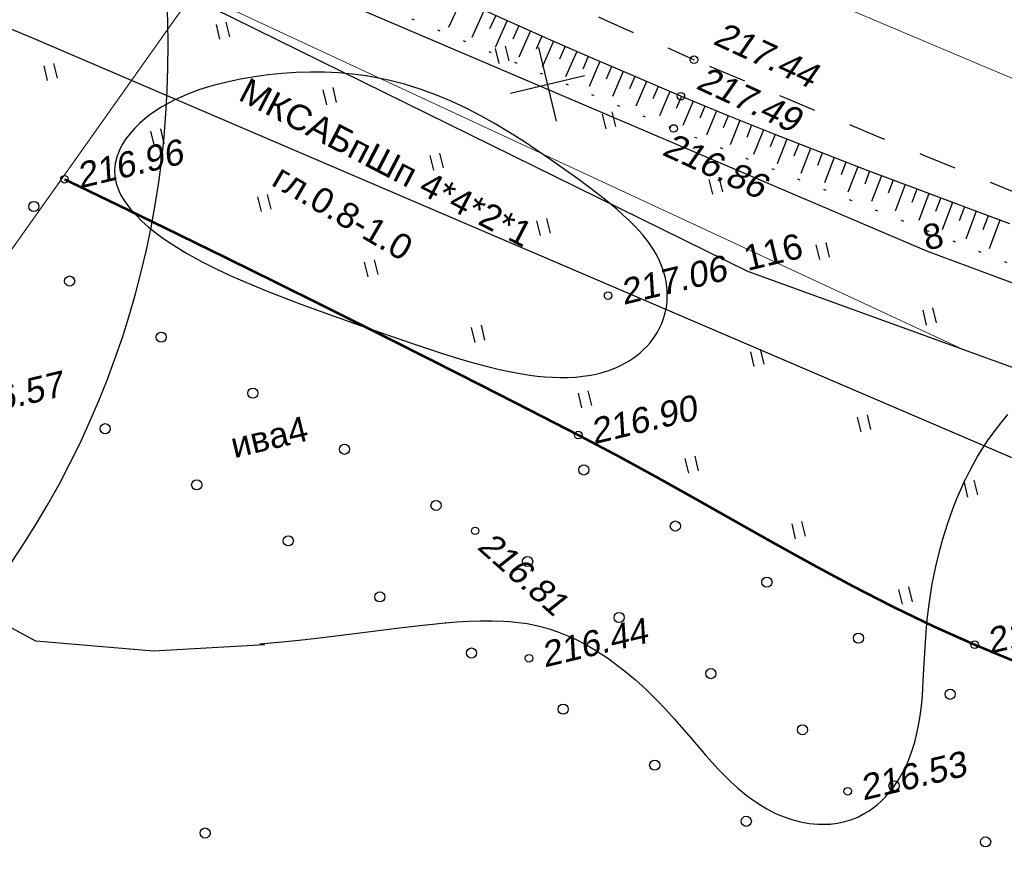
# Model space of a CAD drawing. Header units: millimetres. Extents: x -10 to 1169, y 1 to 1686.
# Tile 8 of 224: x 255 to 294, y 112 to 145. Entities that reach past the tile are written whole.
import ezdxf
from ezdxf.lldxf.tags import DXFTag

# ---------------------------------------------------------------- set-up
doc = ezdxf.new("R2010")
doc.units = ezdxf.units.MM
for name, pattern in [('ADOT1', [1, 0, -1]), ('AHIDDEN1', [2, 0.5, -1.5]), ('AHIDDEN2', [3, 1.5, -1.5]), ('PHANTOM2', [1.25, 0.625, -0.125, 0.125, -0.125, 0.125, -0.125])]:
    doc.linetypes.add(name, pattern=pattern)
for name, color, linetype in [('CONTURS', 7, 'Continuous'), ('COORDS', 7, 'Continuous'), ('IZOLINES', 32, 'Continuous'), ('PDIGIT', 170, 'Continuous'), ('PICKETS', 7, 'Continuous'), ('ОБЪЕКТЫ_АВТОДОРОГ', 7, 'Continuous'), ('УЧАСТКИ', 7, 'Continuous')]:
    doc.layers.add(name, color=color, linetype=linetype)
doc.layers.add('СВЯЗЬ', color=170, linetype='Связь', lineweight=30)
doc.styles.get("Standard").update_dxf_attribs({"font": 'arial.ttf'})
tags = doc.linetypes.add('газ', pattern='A,42.7,-5.08,["Г",Standard,S=2.54,R=0,X=-2.54,Y=-1.27],-3.81', length=51.59).pattern_tags.tags
tags[6] = DXFTag(74, 10)
doc.linetypes.add('Связь', pattern='A,12.5,[130,ltypeshp.shx,S=1,R=-30,X=0,Y=0.9],1,[130,ltypeshp.shx,S=1,R=-30,X=0,Y=0.9],1,[130,ltypeshp.shx,S=1,R=-30,X=0,Y=0.9],4.5', length=19)

# ---------------------------------------------------------------- blocks, each defined once
blk = doc.blocks.new('373')
at = {"layer": 'CONTURS'}
blk.add_circle((0, 0), 0.4, dxfattribs=at)
blk = doc.blocks.new('401')
at = {"layer": 'CONTURS'}
for p, q in [((0, 0), (0, 1.2)), ((0.8, 0), (0.8, 1.2))]:
    blk.add_line(p, q, dxfattribs=at)

msp = doc.modelspace()

# ---------------------------------------------------------------- linework, layer by layer
at = {"layer": 'CONTURS', "color": 0, "lineweight": 15}
msp.add_line((262.25051, 146.15766), (252.08457, 131.81875), dxfattribs=at)
at = {"layer": 'CONTURS', "color": 1, "linetype": 'газ', "lineweight": 15}
for p, q in [((262.25352, 146.18469), (292.63969, 132.04942)), ((292.63969, 132.04942), (329.14023, 118.79277))]:
    msp.add_line(p, q, dxfattribs=at)
at = {"layer": 'CONTURS', "lineweight": -2}
for p, q in [((272.80896, 145.87037), (272.3055, 144.76736)), ((273.71934, 145.4566), (273.23011, 144.37695)), ((274.17488, 145.25049), (273.93384, 144.71616)), ((274.63042, 145.04438), (274.15551, 143.98673)), ((275.08687, 144.84028), (274.85246, 144.31634)), ((275.54331, 144.63618), (275.0806, 143.59807)), ((276.00018, 144.43302), (275.77186, 143.91843)), ((276.45705, 144.22987), (276.00648, 143.20962)), ((276.91473, 144.02856), (276.69202, 143.52236)), ((277.37242, 143.82725), (276.93211, 142.8227)), ((277.83059, 143.62706), (277.61297, 143.1282)), ((278.28877, 143.42687), (277.85858, 142.43598)), ((278.74767, 143.22836), (278.5347, 142.73586)), ((279.20658, 143.02985), (278.78489, 142.05074)), ((279.66604, 142.83264), (279.45729, 142.34541)), ((280.1255, 142.63542), (279.71218, 141.66565)), ((280.58561, 142.43972), (280.38075, 141.95675)), ((281.04572, 142.24402), (280.6396, 141.2819)), ((281.50676, 142.05051), (281.30545, 141.57034)), ((281.9678, 141.857), (281.56867, 140.89843)), ((282.42967, 141.66551), (282.23146, 141.18666)), ((282.89155, 141.47401), (282.49781, 140.5172)), ((283.35452, 141.28518), (283.15894, 140.80617)), ((283.81749, 141.09635), (283.42891, 140.13711)), ((284.28142, 140.90988), (284.08778, 140.42902)), ((284.74534, 140.7234), (284.35939, 139.75923)), ((285.21016, 140.53915), (285.01775, 140.05509)), ((285.67497, 140.3549), (285.29129, 139.38285)), ((286.14053, 140.17254), (285.94865, 139.68393)), ((286.60609, 139.99019), (286.22223, 139.00776)), ((287.07234, 139.80961), (286.88029, 139.31527)), ((287.5386, 139.62903), (287.15423, 138.6341)), ((288.00541, 139.4499), (287.81256, 138.94877)), ((288.47222, 139.27077), (288.08522, 138.26117)), ((288.93953, 139.09294), (288.74526, 138.58403)), ((289.40683, 138.91511), (289.01676, 137.88907)), ((289.87453, 138.7383), (289.6783, 138.22077)), ((290.34222, 138.56149), (289.94738, 137.51741)), ((290.81022, 138.38547), (290.61146, 137.85857)), ((291.27821, 138.20946), (290.87801, 137.14592)), ((291.74644, 138.03406), (291.54467, 137.49713)), ((292.21466, 137.85866), (291.80778, 136.77447)), ((292.68299, 137.68354), (292.47772, 137.1361)), ((293.15132, 137.50842), (292.73712, 136.40284)), ((293.61973, 137.33351), (293.41053, 136.77511)), ((294.08814, 137.15861), (293.66554, 136.03055))]:
    msp.add_line(p, q, dxfattribs=at)
at = {"layer": 'CONTURS', "linetype": 'AHIDDEN2', "flags": 128}
for points in [[(125.54329, 215.20061), (126.7467, 214.59679), (128.82034, 213.54903), (130.89202, 212.49729), (132.96266, 211.44344), (135.03317, 210.38934), (137.10449, 209.33686), (139.17754, 208.28786), (141.25325, 207.24421), (143.33254, 206.20778), (144.79554, 205.48259), (146.25892, 204.75812), (147.72283, 204.03466), (149.1874, 203.31252), (150.65276, 202.592), (152.11905, 201.87338), (153.5864, 201.15697), (155.05494, 200.44306), (156.52481, 199.73195), (157.99614, 199.02394), (159.95519, 198.08611), (161.91608, 197.15195), (163.87891, 196.2217), (165.84374, 195.29562), (167.81066, 194.37397), (169.77974, 193.45698), (171.75107, 192.54493), (173.72471, 191.63805), (175.70076, 190.73659), (177.67928, 189.84082), (179.74609, 188.91627), (181.81783, 188.00269), (183.89345, 187.09776), (185.97192, 186.19913), (188.05219, 185.30449), (190.13321, 184.4115), (192.21393, 183.51783), (194.29332, 182.62114), (196.37032, 181.71911), (198.4439, 180.8094), (201.31673, 179.53664), (204.1864, 178.25674), (207.05345, 176.97092), (209.91841, 175.68039), (212.78183, 174.38635), (215.64423, 173.09004), (218.50616, 171.79265), (221.36815, 170.49541), (224.23074, 169.19953), (227.09447, 167.90622), (228.58763, 167.23217), (230.08034, 166.55712), (231.57279, 165.88147), (233.06514, 165.20561), (234.55759, 164.52994), (236.05029, 163.85488), (237.54344, 163.18081), (239.03721, 162.50813), (240.53178, 161.83726), (242.02733, 161.16858), (244.25801, 160.17748), (246.49131, 159.19229), (248.72665, 158.21168), (250.96343, 157.23431), (253.20107, 156.25886), (255.43897, 155.284), (257.67654, 154.30841), (259.9132, 153.33074), (262.14836, 152.34969), (264.38142, 151.3639), (266.14573, 150.58179), (267.90958, 149.79867), (269.67299, 149.01453), (271.43595, 148.22937), (273.19846, 147.4432), (274.96052, 146.65602), (276.72213, 145.86782), (278.48329, 145.0786), (280.24401, 144.28837), (282.00427, 143.49712)], [(405.67665, 113.13033), (403.43525, 113.31923), (401.19455, 113.51439), (398.95456, 113.71578), (396.71527, 113.92342), (394.47669, 114.13731), (392.23881, 114.35744), (390.00164, 114.58381), (387.76517, 114.81643), (385.52941, 115.05529), (383.29435, 115.30039), (380.48976, 115.60282), (377.68183, 115.89368), (374.87246, 116.18213), (372.06357, 116.47735), (369.25706, 116.78849), (366.45483, 117.12474), (363.6588, 117.49525), (360.87087, 117.90919), (358.09295, 118.37574), (355.32695, 118.90406), (353.94481, 119.1933), (352.56492, 119.49629), (351.18712, 119.81147), (349.81124, 120.13732), (348.43714, 120.47228), (347.06465, 120.81483), (345.69361, 121.16342), (344.32387, 121.51652), (342.95526, 121.87259), (341.58763, 122.23008), (339.25146, 122.84651), (336.91732, 123.47403), (334.58601, 124.11418), (332.25836, 124.76849), (329.93521, 125.43847), (327.61736, 126.12565), (325.30564, 126.83157), (323.00088, 127.55775), (320.7039, 128.30572), (318.41552, 129.077), (316.58812, 129.71518), (314.76685, 130.37196), (312.95091, 131.04481), (311.13953, 131.7312), (309.33192, 132.4286), (307.5273, 133.13446), (305.72487, 133.84624), (303.92387, 134.56142), (302.12349, 135.27745), (300.32296, 135.9918), (298.4832, 136.72242), (296.6452, 137.45746), (294.80895, 138.19692), (292.97446, 138.94082), (291.14171, 139.68913), (289.31072, 140.44188), (287.48148, 141.19905), (285.65399, 141.96065), (283.82825, 142.72667), (282.00427, 143.49712)]]:
    msp.add_lwpolyline(points, dxfattribs=at)
at = {"layer": 'CONTURS', "linetype": 'Continuous'}
msp.add_lwpolyline([(294.47869, 137.01277), (292.61245, 137.70964), (290.74704, 138.40845), (288.88396, 139.11278), (287.02472, 139.82622), (285.17084, 140.55236), (283.32381, 141.2948), (281.48514, 142.05712), (279.7007, 142.8161), (277.92087, 143.58601), (276.14563, 144.36684), (274.375, 145.1586), (272.60896, 145.96127), (270.84753, 146.77486), (269.09069, 147.59937), (267.33846, 148.43481), (265.59083, 149.28116), (263.8478, 150.13844)], dxfattribs=at)
at = {"layer": 'CONTURS', "linetype": 'ADOT1', "flags": 128}
msp.add_lwpolyline([(262.76948, 148.58164), (264.60605, 147.78652), (266.444, 146.99474), (268.28332, 146.20629), (270.12403, 145.42118), (271.96611, 144.63941), (273.80958, 143.86098), (275.65442, 143.08588), (277.50064, 142.31412), (279.34825, 141.5457), (281.19723, 140.78061), (282.87267, 140.09317), (284.55059, 139.41176), (286.23041, 138.73495), (287.91156, 138.06135), (289.59346, 137.38954), (291.27551, 136.71812), (292.95715, 136.04568), (294.63778, 135.37081), (296.31684, 134.6921), (297.99373, 134.00814), (300.11512, 133.12073), (302.22746, 132.20886), (304.33407, 131.28166), (306.43828, 130.34826), (308.5434, 129.41779), (310.65276, 128.49937), (312.76968, 127.60213), (314.89748, 126.73521), (317.03948, 125.90773), (319.19901, 125.12881), (320.63671, 124.63178), (322.07792, 124.13816), (323.52297, 123.65161), (324.9722, 123.17579), (326.42593, 122.71436), (327.88449, 122.27098), (329.34821, 121.8493), (330.81742, 121.45299), (332.29245, 121.0857), (333.77363, 120.7511), (334.93815, 120.51014), (336.10597, 120.284), (337.27709, 120.07267), (338.45152, 119.87617), (339.62924, 119.69449), (340.81027, 119.52762), (341.9946, 119.37558), (343.18223, 119.23835), (344.37317, 119.11595), (345.56741, 119.00836)], dxfattribs=at)
at = {"layer": 'CONTURS', "linetype": 'AHIDDEN1', "const_width": 0.1, "flags": 128}
msp.add_lwpolyline([(257.14195, 138.77362), (259.18431, 137.78775), (261.22379, 136.79629), (263.26041, 135.79926), (265.29416, 134.79663), (267.32504, 133.78842), (269.35305, 132.77463), (271.37819, 131.75525), (273.40046, 130.73029), (275.41987, 129.69974), (277.4364, 128.66361), (279.00301, 127.83685), (280.55836, 126.98529), (282.10653, 126.11809), (283.65159, 125.24443), (285.19762, 124.37348), (286.74869, 123.5144), (288.30888, 122.67638), (289.88226, 121.86859), (291.47292, 121.10018), (293.08493, 120.38035), (294.41022, 119.83003), (295.74658, 119.30273), (297.09259, 118.79626), (298.44689, 118.30845), (299.80807, 117.83712), (301.17474, 117.38007), (302.54551, 116.93514), (303.919, 116.50014), (305.29381, 116.07288), (306.66855, 115.6512), (308.53177, 115.12205), (310.41455, 114.65352), (312.31097, 114.22792), (314.21513, 113.82757), (316.12112, 113.43476), (318.02301, 113.03181), (319.9149, 112.60104), (321.79088, 112.12474), (323.64503, 111.58524), (325.47144, 110.96484), (326.8015, 110.46774), (328.13049, 109.9543), (329.45563, 109.42237), (330.77418, 108.86979), (332.08336, 108.2944), (333.38042, 107.69404), (334.6626, 107.06656), (335.92714, 106.40979), (337.17126, 105.72158), (338.39222, 104.99978), (339.1944, 104.49496), (339.98582, 103.971), (340.76788, 103.43063), (341.542, 102.87659), (342.30957, 102.3116), (343.07202, 101.73838), (343.83074, 101.15966), (344.58714, 100.57817), (345.34263, 99.99664), (346.09861, 99.4178), (346.69702, 98.90204), (347.30068, 98.28848), (347.90661, 97.61806), (348.51181, 96.93172), (349.1133, 96.2704), (349.70808, 95.67504), (350.29317, 95.18658), (350.86556, 94.84597), (351.42229, 94.69413), (351.96034, 94.77202), (352.23938, 94.91257), (352.52043, 95.1113), (352.80126, 95.35915), (353.07961, 95.64707), (353.35323, 95.966), (353.61988, 96.30688), (353.87731, 96.66066), (354.12326, 97.01827), (354.3555, 97.37066), (354.57177, 97.70878), (354.76234, 98.02046), (354.94341, 98.3382), (355.11499, 98.66202), (355.27707, 98.99191), (355.42966, 99.32788), (355.57275, 99.66992), (355.70635, 100.01803), (355.83045, 100.37221), (355.94507, 100.73247), (356.05018, 101.0988)], dxfattribs=at)
at = {"layer": 'CONTURS', "lineweight": 30}
for centre, major_axis, ratio, start_param, end_param in [((346.77101, 193.61524), (-25.18361, -75.93277), 0.6, 4.21382336, 8.7239355), ((346.77101, 193.61524), (-35.0211, -104.27618), 0.70909091, 5.8486738, 8.45344016), ((213.58849, 148.32883), (-45.21987, 17.53321), 0.8556701, 2.56698452, 6.79932219)]:
    msp.add_ellipse(centre, major_axis=major_axis, ratio=ratio, start_param=start_param, end_param=end_param, dxfattribs=at)
at = {"layer": 'COORDS', "lineweight": -2}
for p, q in [((276.57092, 141.06943), (275.87047, 143.98651)), ((274.76216, 142.17774), (277.67924, 142.87819))]:
    msp.add_line(p, q, dxfattribs=at)
at = {"layer": 'IZOLINES'}
for points in [[(280.95075, 134.15546), (280.94628, 134.34859), (280.92999, 134.54078), (280.90167, 134.7313), (280.8618, 134.91945), (280.8109, 135.10468), (280.74959, 135.28649), (280.67851, 135.46448), (280.59835, 135.63836), (280.5098, 135.80794), (280.41356, 135.9731), (280.3103, 136.13382), (280.20069, 136.29014), (279.96518, 136.58982), (279.82327, 136.75267), (279.68012, 136.90681), (279.68058, 136.90433), (279.45032, 137.13759), (279.21094, 137.36129), (278.96515, 137.5778), (278.45981, 137.9941), (277.94223, 138.39485), (277.417, 138.78542), (276.35107, 139.5448), (275.81073, 139.91383), (275.26462, 140.27412), (274.71163, 140.62357), (274.1506, 140.95964), (273.58041, 141.27949), (273.00017, 141.58004), (272.40926, 141.85816), (271.80753, 142.11079), (271.19527, 142.33512), (270.57329, 142.52881), (269.94281, 142.69014), (269.47784, 142.78695), (269.05362, 142.8593), (269.06726, 142.85527), (268.51581, 142.92978), (267.96187, 142.97854), (267.40673, 143.00431), (266.85131, 143.00818), (266.29642, 142.99127), (265.74274, 142.95459), (265.1909, 142.89884), (264.64155, 142.82422), (264.09544, 142.73029), (263.55361, 142.61578), (263.0175, 142.47859), (262.48918, 142.31579), (261.97156, 142.12377), (261.46864, 141.89852), (260.9857, 141.636), (260.52964, 141.33248), (260.31406, 141.16398), (260.10847, 140.98396), (259.91449, 140.79205), (259.73405, 140.58801), (259.56947, 140.37173), (259.42368, 140.14327), (259.30038, 139.90305), (259.20419, 139.65216), (259.14044, 139.39294), (259.1141, 139.12949), (259.12772, 138.86742), (259.17974, 138.61234), (259.28183, 138.32892), (259.28857, 138.31402), (259.28861, 138.31392), (259.28905, 138.31382), (259.38518, 138.12175), (259.49609, 137.93832), (259.75021, 137.59581), (259.92813, 137.39404), (259.94278, 137.3784), (259.94288, 137.37829), (259.94513, 137.37717), (260.19796, 137.12397), (260.46519, 136.88658), (260.74334, 136.66252), (261.03034, 136.45026), (261.32464, 136.2485), (261.93017, 135.87251), (262.55319, 135.52738), (263.18909, 135.20738), (263.83465, 134.90786), (264.48747, 134.62489), (265.14575, 134.35508), (266.47316, 133.84358), (267.60308, 133.42941), (268.57271, 133.08265), (268.55758, 133.08674), (270.84591, 132.2932), (271.9962, 131.91497), (272.57425, 131.73508), (273.15494, 131.56415), (273.73884, 131.40494), (274.32646, 131.26089), (274.9182, 131.13622), (275.5141, 131.0362), (275.81364, 130.99741), (276.11407, 130.96731), (276.41519, 130.94696), (276.71668, 130.93748), (277.01811, 130.94006), (277.3189, 130.9559), (277.6183, 130.98618), (277.93915, 131.03643), (277.94303, 131.03717), (277.94304, 131.03717), (277.94304, 131.03717), (277.94306, 131.03717), (277.94305, 131.03724), (278.2944, 131.11617), (278.63812, 131.22085), (278.80644, 131.28332), (278.97188, 131.35275), (279.13402, 131.42926), (279.29241, 131.51296), (279.44658, 131.6039), (279.59603, 131.70211), (279.74026, 131.80756), (279.87872, 131.92017), (280.01091, 132.03982), (280.13627, 132.16631), (280.25429, 132.2994), (280.36447, 132.43877), (280.46631, 132.58408), (280.55935, 132.7349), (280.64319, 132.89076), (280.71745, 133.05114), (280.80051, 133.26956), (280.80071, 133.27018), (280.80071, 133.27018), (280.80071, 133.27018), (280.80071, 133.27018), (280.80071, 133.27018), (280.80071, 133.27018), (280.80184, 133.26971), (280.86557, 133.49337), (280.91221, 133.72064), (280.93946, 133.93863), (280.95018, 134.15549)], [(264.85224, 120.41497), (265.75125, 120.49176), (266.64873, 120.58413), (267.54491, 120.68791), (269.33487, 120.91472), (270.36747, 121.04594), (271.41797, 121.16829), (271.43429, 121.17004), (271.4343, 121.17004), (271.43379, 121.17021), (272.17075, 121.24208), (272.18386, 121.24322), (272.18387, 121.24322), (272.18389, 121.24322), (272.18213, 121.24395), (272.64365, 121.27943), (273.10562, 121.30702), (273.568, 121.3236), (274.03048, 121.32639), (274.49245, 121.31194), (274.723, 121.29697), (274.95304, 121.2761), (275.18232, 121.24872), (275.41056, 121.21431), (275.77855, 121.14226), (275.7786, 121.14225), (275.77877, 121.14303), (276.05339, 121.07408), (276.32483, 120.99416), (276.59251, 120.903), (276.8562, 120.8013), (277.11577, 120.68987), (277.37118, 120.56946), (277.6224, 120.44079), (277.86944, 120.30446), (278.11231, 120.16099), (278.35101, 120.01085), (278.58556, 119.85442), (278.81597, 119.69206), (279.26419, 119.35096), (279.69591, 118.98983), (280.11161, 118.61088), (280.51224, 118.21642), (280.89622, 117.81242), (281.23253, 117.44007), (281.22581, 117.44825), (281.87594, 116.69524), (282.46848, 116.00537), (282.47529, 115.99761), (282.47529, 115.9976), (282.4753, 115.99759), (282.47713, 115.99659), (282.95724, 115.4652), (283.20604, 115.20779), (283.46222, 114.95794), (283.72695, 114.71745), (284.00116, 114.48824), (284.28558, 114.27236), (284.5806, 114.07194), (284.88631, 113.88917), (285.2024, 113.72626), (285.52819, 113.58541), (285.86262, 113.46873), (286.20421, 113.37827), (286.55109, 113.31595), (286.901, 113.28362), (287.17442, 113.28033), (287.39645, 113.29244), (287.38846, 113.29043), (287.6767, 113.32773), (287.9602, 113.38793), (288.23641, 113.47272), (288.50293, 113.58191), (288.75757, 113.71459), (288.91865, 113.81445), (289.06792, 113.91909), (289.06772, 113.91721), (289.23243, 114.04906), (289.38982, 114.18917), (289.53897, 114.33769), (289.6799, 114.49374), (289.81269, 114.65654), (289.93744, 114.82536), (290.05428, 114.99956), (290.16334, 115.17857), (290.26477, 115.36186), (290.4452, 115.73897), (290.59712, 116.1276), (290.72235, 116.52496), (290.82307, 116.92869), (290.90185, 117.33687), (290.95015, 117.65877), (290.98576, 117.95671), (290.98418, 117.94975), (291.02339, 118.36926), (291.07301, 119.21013), (291.168, 120.89161), (291.21361, 121.37324), (291.212, 121.37175), (291.30187, 122.07756), (291.41667, 122.77936), (291.55803, 123.47588), (291.72623, 124.16597), (291.8206, 124.5083), (291.92197, 124.84855), (292.03051, 125.18652), (292.1464, 125.52197), (292.26985, 125.85464), (292.4011, 126.18422), (292.54038, 126.5104), (292.73368, 126.92836), (292.73487, 126.93083), (292.73487, 126.93083), (292.73487, 126.93083), (292.73487, 126.93083), (292.73487, 126.93083), (292.73488, 126.93084), (292.73493, 126.93083), (292.87959, 127.22057), (293.03166, 127.5064), (293.19125, 127.78801), (293.36186, 128.07044), (293.36227, 128.0711), (293.36306, 128.07078), (293.60125, 128.43804), (293.85437, 128.79485), (294.12164, 129.14085), (294.40277, 129.47531)]]:
    msp.add_lwpolyline(points, dxfattribs=at)
at = {"layer": 'IZOLINES', "lineweight": -2}
msp.add_lwpolyline([(265.05458, 120.37242), (260.65839, 120.11874), (256.01613, 120.51879), (252.1256, 122.61408), (250.84112, 124.62233)], dxfattribs=at)
at = {"layer": 'PICKETS', "color": 7, "lineweight": -2}
for centre in [(282.00427, 143.49712), (281.48514, 142.05712), (281.19723, 140.78061), (257.14195, 138.77362), (278.61295, 134.17567), (277.4364, 128.66361), (293.08493, 120.38035), (275.49268, 119.84504), (288.0757, 114.58458)]:
    msp.add_circle(centre, 0.15, dxfattribs=at)
at = {"layer": 'PICKETS', "color": 1, "lineweight": -2}
msp.add_circle((273.35917, 124.87835), 0.14474, dxfattribs=at)
at = {"layer": 'ОБЪЕКТЫ_АВТОДОРОГ', "color": 0, "linetype": 'PHANTOM2', "lineweight": 15, "ltscale": 200}
msp.add_lwpolyline([(130.84937, 216.57934), (142.28529, 210.78315), (152.56667, 205.65918), (161.42648, 201.32799), (169.10266, 197.65416), (175.83318, 194.50227), (181.85601, 191.73692), (187.4091, 189.22267), (192.71231, 186.83726), (197.91302, 184.51094), (203.14054, 182.18711), (208.52413, 179.80916), (214.1931, 177.32048), (220.27673, 174.66447), (226.9043, 171.78451), (234.2051, 168.62401), (242.24513, 165.15375), (250.83722, 161.45419), (259.73091, 157.63316), (268.67575, 153.7985), (277.42129, 150.05806), (285.71706, 146.51968), (293.31261, 143.2912), (299.95748, 140.48047)], dxfattribs=at)
at = {"layer": 'СВЯЗЬ', "linetype": 'Связь', "lineweight": 30}
msp.add_lwpolyline([(1003.57598, 202.84445), (1000.59835, 168.59492), (871.56058, 145.36788), (758.87955, 121.88941), (650.69119, 102.74815), (634.99227, 95.47123), (608.47044, 71.07046), (595.48159, 81.85251), (592.27086, 95.54863), (488.2796, 98.86568), (399.41933, 99.46973), (387.05474, 101.26013), (366.57294, 107.95059), (359.87152, 108.23329), (347.43397, 102.66207), (313.42841, 119.67044), (255.91181, 144.33086), (205.82837, 165.32708), (141.73238, 199.93614), (116.10181, 212.96805)], dxfattribs=at)
at = {"layer": 'УЧАСТКИ', "color": 6, "linetype": 'Continuous', "lineweight": -2}
for p, q in [((230.77149, 161.42871), (284.11227, 135.1465)), ((240.02709, 157.78915), (291.18027, 135.94895)), ((291.18027, 135.94895), (342.91541, 116.69614)), ((284.11227, 135.1465), (340.63793, 114.61691))]:
    msp.add_line(p, q, dxfattribs=at)

# ---------------------------------------------------------------- block references
at = {"layer": 'CONTURS', "lineweight": -2, "xscale": 0.4999999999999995, "yscale": 0.4999999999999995, "zscale": 0.4999999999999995, "rotation": 13.50227474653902}
for name, p in [('401', (263.28184, 144.3064)), ('401', (274.30882, 143.35472)), ('401', (256.47532, 142.67201)), ('401', (267.5023, 141.72033)), ('401', (278.52928, 140.76865)), ('401', (260.69577, 140.08594)), ('401', (271.72275, 139.13426)), ('401', (282.74973, 138.18258)), ('401', (264.91623, 137.49987)), ('373', (255.93046, 137.69992)), ('401', (275.94321, 136.54819)), ('401', (286.97019, 135.59651)), ('401', (269.13669, 134.91381)), ('373', (257.34581, 134.75097)), ('401', (291.19065, 133.01044)), ('401', (273.35714, 132.32774)), ('373', (260.96335, 132.53434)), ('401', (284.38412, 131.37606)), ('373', (264.58088, 130.31771)), ('401', (277.5776, 129.74167)), ('373', (258.74672, 128.9168)), ('401', (288.60458, 128.78999)), ('373', (268.19842, 128.10107)), ('401', (281.79805, 127.1556)), ('373', (277.65011, 127.28535)), ('373', (262.36425, 126.70017)), ('401', (292.82503, 126.20392)), ('373', (271.81595, 125.88444)), ('373', (281.26765, 125.06872)), ('401', (286.01851, 124.56953)), ('373', (265.98179, 124.48354)), ('373', (275.43348, 123.66781)), ('373', (284.88518, 122.85209)), ('373', (269.59932, 122.26691)), ('401', (290.23897, 121.98346)), ('373', (279.05102, 121.45118)), ('373', (288.50272, 120.63546)), ('373', (273.21685, 120.05028)), ('373', (282.66855, 119.23455)), ('373', (292.12025, 118.41883)), ('373', (276.83439, 117.83365)), ('373', (286.28609, 117.01792)), ('373', (280.45192, 115.61702)), ('373', (289.90362, 114.80129)), ('373', (284.06945, 113.40039)), ('373', (262.69416, 112.93672)), ('373', (293.52115, 112.58466))]:
    msp.add_blockref(name, p, dxfattribs=at)

# ---------------------------------------------------------------- texts
at = {"layer": 'CONTURS', "lineweight": -2}
for s, rotation, p in [('МКСАБпШп 4*4*2*1', 332.578005, (263.95681, 141.93347)), ('гл.0.8-1.0', 329.732346, (265.26403, 138.56531)), ('ива4', 13.502275, (263.84521, 127.74476))]:
    msp.add_text(s, height=1, rotation=rotation, dxfattribs=at).set_placement(p)
at = {"layer": 'PDIGIT', "color": 7, "lineweight": -2, "oblique": 10}
for s, height, rotation, p in [('217.44', 1, 335.174594, (282.70853, 144.14114)), ('217.49', 1, 335.174594, (282.03422, 142.38086)), ('216.86', 1, 335.174594, (280.69792, 139.76097)), ('216.96', 1, 13.502275, (257.74488, 138.40418)), ('217.06', 1, 13.502275, (279.21587, 133.80623)), ('216.57', 1, 13.502275, (253.01557, 129.22835)), ('216.90', 1, 13.502275, (278.03933, 128.29417)), ('216.81', 0.964933, 318.268713, (273.39807, 124.19715)), ('216.44', 1, 13.502275, (293.68785, 120.01091)), ('216.44', 1, 13.502275, (276.0956, 119.47561)), ('216.53', 1, 13.502275, (288.67862, 114.21514))]:
    msp.add_text(s, height=height, rotation=rotation, dxfattribs=at).set_placement(p)
at = {"layer": 'УЧАСТКИ', "color": 6, "lineweight": -2}
for s, p in [('8', (291.18027, 135.94895)), ('116', (284.11227, 135.1465))]:
    msp.add_text(s, height=1, rotation=13.502275, dxfattribs=at).set_placement(p)

doc.saveas('drawing.dxf')
